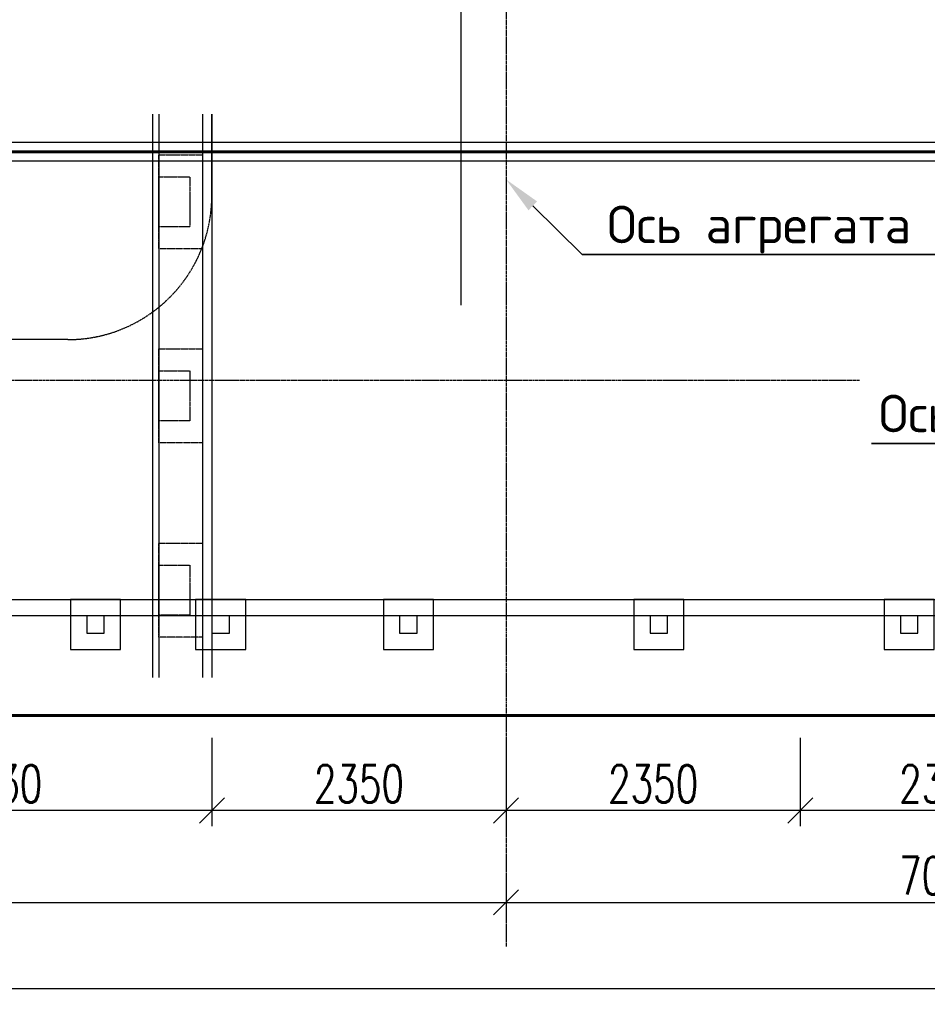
# Model space of a CAD drawing. Header units: millimetres. Extents: x 42975 to 708721, y 118172 to 172014.
# Tile 10 of 256: x 315689 to 322940, y 121030 to 128891. Entities that reach past the tile are written whole.
import ezdxf
from ezdxf import colors
from ezdxf.entities.mleader import LeaderData, LeaderLine
from ezdxf.math import Vec2, Vec3

# ---------------------------------------------------------------- set-up
doc = ezdxf.new("R2010")
doc.units = ezdxf.units.MM
doc.linetypes.add('ГТО-1 Пунктир', pattern=[7, 5, -2])
doc.linetypes.add('осевая', pattern=[50.8, 31.75, -6.35, 6.35, -6.35])
doc.layers.get('Defpoints').update_dxf_attribs({"color": 8})
for name, color, linetype, lineweight in [('ГТО-2_Бетон_025', 7, 'Continuous', 25), ('ГТО-2_Бетон_060', 3, 'Continuous', 60), ('ГТО-2_Выноски_035', 2, 'Continuous', 35), ('ГТО-2_Оси_025', 6, 'осевая', 25), ('ГТО-2_Пунктир_025', 151, 'ГТО-1 Пунктир', 25)]:
    doc.layers.add(name, color=color, linetype=linetype, lineweight=lineweight)
doc.layers.add('ОЗИМ_Размеры', color=7, linetype='Continuous')
doc.styles.add('MOSOBL (isocpeur)', font='isocpeur.ttf')
doc.styles.add('RomanS', font='romans.shx', dxfattribs={"width": 0.7})
doc.dimstyles.new('M100', dxfattribs={"dimscale": 100, "dimtxt": 3, "dimasz": 2, "dimexe": 1.25, "dimexo": 0.625, "dimtad": 3, "dimtoh": 1, "dimdec": 0, "dimtxsty": 'RomanS', "dimblk": 'OBLIQUE', "dimcen": 3, "dimclrt": 2, "dimaunit": 1, "dimadec": 4, "dimazin": 0, "dimtfac": 1, "dimtdec": 0, "dimtmove": 0, "dimatfit": 3, "dimfxl": 1, "dimtfill": 1, "dimarcsym": 0})

# ---------------------------------------------------------------- blocks, each defined once
blk = doc.blocks.new('_Oblique')
at = {"color": 0, "linetype": 'ByBlock', "lineweight": -2}
blk.add_line((-0.5, -0.5), (0.5, 0.5), dxfattribs=at)
blk = doc.blocks.new('*D45')
at = {"layer": 'Defpoints', "color": 0, "transparency": 16777216}
for p in [(321924.6, 123219), (324224.6, 123219), (321924.6, 122577.8)]:
    blk.add_point(p, dxfattribs=at)
at = {"layer": 'ОЗИМ_Размеры', "color": 0, "lineweight": -2, "transparency": 16777216}
for p, q in [((321924.6, 123156.5), (321924.6, 122452.8)), ((324224.6, 123156.5), (324224.6, 122452.8)), ((324224.6, 122577.8), (321924.6, 122577.8))]:
    blk.add_line(p, q, dxfattribs=at)
at = {"layer": 'ОЗИМ_Размеры', "color": 0, "lineweight": -2, "transparency": 16777216, "xscale": 200, "yscale": 200, "zscale": 200, "rotation": 180}
blk.add_blockref('_Oblique', (321924.6, 122577.8), dxfattribs=at)
at = {"layer": 'ОЗИМ_Размеры', "color": 0, "lineweight": -2, "transparency": 16777216, "xscale": 200, "yscale": 200, "zscale": 200}
blk.add_blockref('_Oblique', (324224.6, 122577.8), dxfattribs=at)
at = {"layer": 'ОЗИМ_Размеры', "color": 2, "transparency": 16777216, "insert": (323074.6, 122790.3), "char_height": 300, "attachment_point": 5, "style": 'RomanS', "bg_fill": 3, "box_fill_scale": 1.1, "bg_fill_color": 256, "bg_fill_true_color": 13158600, "bg_fill_transparency": 0}
blk.add_mtext('2300', dxfattribs=at)
blk = doc.blocks.new('*D46')
at = {"layer": 'Defpoints', "color": 0, "transparency": 16777216}
for p in [(319574.6, 123219), (321924.6, 123219), (319574.6, 122577.8)]:
    blk.add_point(p, dxfattribs=at)
at = {"layer": 'ОЗИМ_Размеры', "color": 0, "lineweight": -2, "transparency": 16777216}
for p, q in [((319574.6, 123156.5), (319574.6, 122452.8)), ((321924.6, 123156.5), (321924.6, 122452.8)), ((321924.6, 122577.8), (319574.6, 122577.8))]:
    blk.add_line(p, q, dxfattribs=at)
at = {"layer": 'ОЗИМ_Размеры', "color": 0, "lineweight": -2, "transparency": 16777216, "xscale": 200, "yscale": 200, "zscale": 200, "rotation": 180}
blk.add_blockref('_Oblique', (319574.6, 122577.8), dxfattribs=at)
at = {"layer": 'ОЗИМ_Размеры', "color": 0, "lineweight": -2, "transparency": 16777216, "xscale": 200, "yscale": 200, "zscale": 200}
blk.add_blockref('_Oblique', (321924.6, 122577.8), dxfattribs=at)
at = {"layer": 'ОЗИМ_Размеры', "color": 2, "transparency": 16777216, "insert": (320749.6, 122790.3), "char_height": 300, "attachment_point": 5, "style": 'RomanS', "bg_fill": 3, "box_fill_scale": 1.1, "bg_fill_color": 256, "bg_fill_true_color": 13158600, "bg_fill_transparency": 0}
blk.add_mtext('2350', dxfattribs=at)
blk = doc.blocks.new('*D47')
at = {"layer": 'Defpoints', "color": 0, "transparency": 16777216}
for p in [(317224.6, 123219), (319574.6, 123219), (317224.6, 122577.8)]:
    blk.add_point(p, dxfattribs=at)
at = {"layer": 'ОЗИМ_Размеры', "color": 0, "lineweight": -2, "transparency": 16777216}
for p, q in [((317224.6, 123156.5), (317224.6, 122452.8)), ((319574.6, 123156.5), (319574.6, 122452.8)), ((319574.6, 122577.8), (317224.6, 122577.8))]:
    blk.add_line(p, q, dxfattribs=at)
at = {"layer": 'ОЗИМ_Размеры', "color": 0, "lineweight": -2, "transparency": 16777216, "xscale": 200, "yscale": 200, "zscale": 200, "rotation": 180}
blk.add_blockref('_Oblique', (317224.6, 122577.8), dxfattribs=at)
at = {"layer": 'ОЗИМ_Размеры', "color": 0, "lineweight": -2, "transparency": 16777216, "xscale": 200, "yscale": 200, "zscale": 200}
blk.add_blockref('_Oblique', (319574.6, 122577.8), dxfattribs=at)
at = {"layer": 'ОЗИМ_Размеры', "color": 2, "transparency": 16777216, "insert": (318399.6, 122790.3), "char_height": 300, "attachment_point": 5, "style": 'RomanS', "bg_fill": 3, "box_fill_scale": 1.1, "bg_fill_color": 256, "bg_fill_true_color": 13158600, "bg_fill_transparency": 0}
blk.add_mtext('2350', dxfattribs=at)
blk = doc.blocks.new('*D48')
at = {"layer": 'Defpoints', "color": 0, "transparency": 16777216}
for p in [(313794.6, 123219), (317224.6, 123219), (313794.6, 122577.8)]:
    blk.add_point(p, dxfattribs=at)
at = {"layer": 'ОЗИМ_Размеры', "color": 0, "lineweight": -2, "transparency": 16777216}
for p, q in [((313794.6, 123156.5), (313794.6, 122452.8)), ((317224.6, 123156.5), (317224.6, 122452.8)), ((317224.6, 122577.8), (313794.6, 122577.8))]:
    blk.add_line(p, q, dxfattribs=at)
at = {"layer": 'ОЗИМ_Размеры', "color": 0, "lineweight": -2, "transparency": 16777216, "xscale": 200, "yscale": 200, "zscale": 200, "rotation": 180}
blk.add_blockref('_Oblique', (313794.6, 122577.8), dxfattribs=at)
at = {"layer": 'ОЗИМ_Размеры', "color": 0, "lineweight": -2, "transparency": 16777216, "xscale": 200, "yscale": 200, "zscale": 200}
blk.add_blockref('_Oblique', (317224.6, 122577.8), dxfattribs=at)
at = {"layer": 'ОЗИМ_Размеры', "color": 2, "transparency": 16777216, "insert": (315509.6, 122790.3), "char_height": 300, "attachment_point": 5, "style": 'RomanS', "bg_fill": 3, "box_fill_scale": 1.1, "bg_fill_color": 256, "bg_fill_true_color": 13158600, "bg_fill_transparency": 0}
blk.add_mtext('3430', dxfattribs=at)
blk = doc.blocks.new('*D60')
at = {"layer": 'Defpoints', "color": 0, "transparency": 16777216}
for p in [(307024.6, 128737.2), (319574.6, 122139.5), (319574.6, 121844.2)]:
    blk.add_point(p, dxfattribs=at)
at = {"layer": 'ОЗИМ_Размеры', "color": 0, "lineweight": -2, "transparency": 16777216}
for p, q in [((307024.6, 128674.7), (307024.6, 121719.2)), ((319574.6, 122077), (319574.6, 121719.2)), ((307024.6, 121844.2), (319574.6, 121844.2))]:
    blk.add_line(p, q, dxfattribs=at)
at = {"layer": 'ОЗИМ_Размеры', "color": 0, "lineweight": -2, "transparency": 16777216, "xscale": 200, "yscale": 200, "zscale": 200, "rotation": 180}
blk.add_blockref('_Oblique', (307024.6, 121844.2), dxfattribs=at)
at = {"layer": 'ОЗИМ_Размеры', "color": 0, "lineweight": -2, "transparency": 16777216, "xscale": 200, "yscale": 200, "zscale": 200}
blk.add_blockref('_Oblique', (319574.6, 121844.2), dxfattribs=at)
at = {"layer": 'ОЗИМ_Размеры', "color": 2, "transparency": 16777216, "insert": (313299.6, 122056.7), "char_height": 300, "attachment_point": 5, "style": 'RomanS', "bg_fill": 3, "box_fill_scale": 1.1, "bg_fill_color": 256, "bg_fill_true_color": 13158600, "bg_fill_transparency": 0}
blk.add_mtext('12550', dxfattribs=at)
blk = doc.blocks.new('*D61')
at = {"layer": 'Defpoints', "color": 0, "transparency": 16777216}
for p in [(319574.6, 122139.5), (326574.6, 122148.1), (326574.6, 121844.2)]:
    blk.add_point(p, dxfattribs=at)
at = {"layer": 'ОЗИМ_Размеры', "color": 0, "lineweight": -2, "transparency": 16777216}
for p, q in [((319574.6, 122077), (319574.6, 121719.2)), ((326574.6, 122085.6), (326574.6, 121719.2)), ((319574.6, 121844.2), (326574.6, 121844.2))]:
    blk.add_line(p, q, dxfattribs=at)
at = {"layer": 'ОЗИМ_Размеры', "color": 0, "lineweight": -2, "transparency": 16777216, "xscale": 200, "yscale": 200, "zscale": 200, "rotation": 180}
blk.add_blockref('_Oblique', (319574.6, 121844.2), dxfattribs=at)
at = {"layer": 'ОЗИМ_Размеры', "color": 0, "lineweight": -2, "transparency": 16777216, "xscale": 200, "yscale": 200, "zscale": 200}
blk.add_blockref('_Oblique', (326574.6, 121844.2), dxfattribs=at)
at = {"layer": 'ОЗИМ_Размеры', "color": 2, "transparency": 16777216, "insert": (323074.6, 122056.7), "char_height": 300, "attachment_point": 5, "style": 'RomanS', "bg_fill": 3, "box_fill_scale": 1.1, "bg_fill_color": 256, "bg_fill_true_color": 13158600, "bg_fill_transparency": 0}
blk.add_mtext('7000', dxfattribs=at)
blk = doc.blocks.new('*D51')
at = {"layer": 'Defpoints', "color": 0, "transparency": 16777216}
for p in [(370324.6, 134437.2), (307024.6, 128737.2), (370324.6, 121155.3)]:
    blk.add_point(p, dxfattribs=at)
at = {"layer": 'ОЗИМ_Размеры', "color": 0, "lineweight": -2, "transparency": 16777216}
for p, q in [((370324.6, 134374.7), (370324.6, 121030.3)), ((307024.6, 128674.7), (307024.6, 121030.3)), ((307024.6, 121155.3), (370324.6, 121155.3))]:
    blk.add_line(p, q, dxfattribs=at)
at = {"layer": 'ОЗИМ_Размеры', "color": 0, "lineweight": -2, "transparency": 16777216, "xscale": 200, "yscale": 200, "zscale": 200, "rotation": 180}
blk.add_blockref('_Oblique', (307024.6, 121155.3), dxfattribs=at)
at = {"layer": 'ОЗИМ_Размеры', "color": 0, "lineweight": -2, "transparency": 16777216, "xscale": 200, "yscale": 200, "zscale": 200}
blk.add_blockref('_Oblique', (370324.6, 121155.3), dxfattribs=at)
at = {"layer": 'ОЗИМ_Размеры', "color": 2, "transparency": 16777216, "insert": (338674.6, 121367.8), "char_height": 300, "attachment_point": 5, "style": 'RomanS', "bg_fill": 3, "box_fill_scale": 1.1, "bg_fill_color": 256, "bg_fill_true_color": 13158600, "bg_fill_transparency": 0}
blk.add_mtext('63300', dxfattribs=at)

msp = doc.modelspace()

# ---------------------------------------------------------------- linework, layer by layer
at = {"layer": 'ГТО-2_Бетон_025'}
for points in [[(365534.6, 127762.2), (308614.6, 127762.2), (308614.6, 127912.2), (365534.6, 127912.2)], [(365534.6, 124132.2), (308614.6, 124132.2), (308614.6, 124262.2), (365534.6, 124262.2)], [(316094.6, 123862.2), (316494.6, 123862.2), (316494.6, 124262.2), (316094.6, 124262.2)], [(317094.6, 123862.2), (317494.6, 123862.2), (317494.6, 124262.2), (317094.6, 124262.2)], [(318594.6, 123862.2), (318994.6, 123862.2), (318994.6, 124262.2), (318594.6, 124262.2)], [(320594.6, 123862.2), (320994.6, 123862.2), (320994.6, 124262.2), (320594.6, 124262.2)], [(322594.6, 123862.2), (322994.6, 123862.2), (322994.6, 124262.2), (322594.6, 124262.2)], [(316224.6, 123992.2), (316364.6, 123992.2), (316364.6, 124132.2), (316224.6, 124132.2)], [(317224.6, 123992.2), (317364.6, 123992.2), (317364.6, 124132.2), (317224.6, 124132.2)], [(318724.6, 123992.2), (318864.6, 123992.2), (318864.6, 124132.2), (318724.6, 124132.2)], [(320724.6, 123992.2), (320864.6, 123992.2), (320864.6, 124132.2), (320724.6, 124132.2)], [(322724.6, 123992.2), (322864.6, 123992.2), (322864.6, 124132.2), (322724.6, 124132.2)]]:
    msp.add_lwpolyline(points, close=True, dxfattribs=at)
at = {"layer": 'ГТО-2_Бетон_060'}
for p, q in [((313794.6, 127837.2), (360354.6, 127837.2)), ((317224.6, 123337.2), (313794.6, 123337.2)), ((319574.6, 123337.2), (317224.6, 123337.2)), ((321924.6, 123337.2), (319574.6, 123337.2)), ((324224.6, 123337.2), (321924.6, 123337.2))]:
    msp.add_line(p, q, dxfattribs=at)
at = {"layer": 'ГТО-2_Оси_025', "ltscale": 0.5}
for p, q in [((319574.6, 150957.3), (319574.6, 121492.7)), ((307798.4, 126012.2), (372118.7, 126012.2))]:
    msp.add_line(p, q, dxfattribs=at)
at = {"layer": 'ГТО-2_Пунктир_025'}
for p, q in [((316749.6, 128137.2), (316749.6, 123637.2)), ((316799.6, 128137.2), (316799.6, 123637.2)), ((317149.6, 128137.2), (317149.6, 123637.2)), ((317224.6, 127487.2), (317224.6, 128137.2)), ((317224.6, 128137.2), (317224.6, 123637.2)), ((316074.6, 126337.2), (311174.6, 126337.2))]:
    msp.add_line(p, q, dxfattribs=at)
at = {"layer": 'ГТО-2_Пунктир_025', "ltscale": 0.5}
for points in [[(316924.6, 127812.2), (317149.6, 127812.2), (317149.6, 127062.2), (316799.6, 127062.2), (316799.6, 127812.2), (316924.6, 127812.2)], [(316924.6, 126262.2), (317149.6, 126262.2), (317149.6, 125512.2), (316799.6, 125512.2), (316799.6, 126262.2), (316924.6, 126262.2)], [(316924.6, 124712.2), (317149.6, 124712.2), (317149.6, 123962.2), (316799.6, 123962.2), (316799.6, 124712.2), (316924.6, 124712.2)]]:
    msp.add_lwpolyline(points, dxfattribs=at)
at = {"layer": 'ГТО-2_Пунктир_025', "ltscale": 0.3}
for points in [[(316799.6, 127637.2), (317049.6, 127637.2), (317049.6, 127237.2), (316799.6, 127237.2), (316799.6, 127637.2)], [(316799.6, 126087.2), (317049.6, 126087.2), (317049.6, 125687.2), (316799.6, 125687.2), (316799.6, 126087.2)], [(316799.6, 124537.2), (317049.6, 124537.2), (317049.6, 124137.2), (316799.6, 124137.2), (316799.6, 124537.2)]]:
    msp.add_lwpolyline(points, dxfattribs=at)
at = {"layer": 'ГТО-2_Пунктир_025'}
msp.add_arc((316074.6, 127487.2), 1150, 270, 0, dxfattribs=at)

# ---------------------------------------------------------------- dimensions: what is measured, and where the dimension line sits
at = {"layer": 'ОЗИМ_Размеры'}
dim = msp.add_linear_dim(base=(321924.6, 122577.8), p1=(324224.6, 123219), p2=(321924.6, 123219), dimstyle='M100', dxfattribs=at)
dim.commit()
dim.dimension.update_dxf_attribs({"geometry": '*D45', "text_midpoint": (323074.6, 122790.3)})

# ---------------------------------------------------------------- next in the draw order: dimensions: what is measured, and where the dimension line sits
dim = msp.add_linear_dim(base=(319574.6, 122577.8), p1=(321924.6, 123219), p2=(319574.6, 123219), dimstyle='M100', dxfattribs=at)
dim.commit()
dim.dimension.update_dxf_attribs({"geometry": '*D46', "text_midpoint": (320749.6, 122790.3)})

# ---------------------------------------------------------------- next in the draw order: leaders
at = {"layer": 'ГТО-2_Выноски_035'}
ml = msp.add_multileader_mtext('Standard', dxfattribs=at)
ml.set_content('Ось агрегата {\\fArial|b0|i0|c204|p34;№}6', color=256, style='MOSOBL (isocpeur)')
ml.set_leader_properties(color=7, lineweight=-1)
ml.build(insert=Vec2(0, 0))
ml.multileader.update_dxf_attribs({"has_dogleg": 0, "text_left_attachment_type": 6, "text_right_attachment_type": 6, "dogleg_length": 0, "arrow_head_size": 300, "scale": 100})
ctx = ml.context
ctx.base_point, ctx.scale, ctx.char_height, ctx.arrow_head_size, ctx.landing_gap_size, ctx.plane_origin = Vec3(320182, 127016.2), 100, 300, 300, 200, Vec3(312993.5, 125859.3)
ctx.left_attachment, ctx.right_attachment = 6, 6
notes = []
notes.append((ctx, [(0, (1, 1, 0), (320182, 127016.2), (1, 0), 0, [(0, [(319574.6, 127615.6)], 0, [])])]))
ctx.mtext.insert, ctx.mtext.flow_direction = Vec3(320382, 127406.2), 5
ctx.mtext.has_bg_fill, ctx.mtext.bg_color, ctx.mtext.bg_scale_factor, ctx.mtext.bg_transparency, ctx.mtext.use_window_bg_color = 1, -1073741824, 1.5, 0, 1
for ctx, leaders in notes:
    for number, flags, end, landing, length, lines in leaders:
        leader = LeaderData()
        leader.index, (leader.has_last_leader_line, leader.has_dogleg_vector, leader.attachment_direction) = number, flags
        leader.last_leader_point, leader.dogleg_vector, leader.dogleg_length = Vec3(end), Vec3(landing), length
        for number, points, colour, breaks in lines:
            line = LeaderLine()
            line.index, line.vertices, line.color, line.breaks = number, Vec3.list(points), colors.encode_raw_color(colour), breaks
            leader.lines.append(line)
        ctx.leaders.append(leader)

# ---------------------------------------------------------------- next in the draw order: dimensions: what is measured, and where the dimension line sits
at = {"layer": 'ОЗИМ_Размеры'}
dim = msp.add_linear_dim(base=(317224.6, 122577.8), p1=(319574.6, 123219), p2=(317224.6, 123219), dimstyle='M100', dxfattribs=at)
dim.commit()
dim.dimension.update_dxf_attribs({"geometry": '*D47', "text_midpoint": (318399.6, 122790.3)})

# ---------------------------------------------------------------- next in the draw order: leaders
at = {"layer": 'ГТО-2_Выноски_035'}
ml = msp.add_multileader_mtext('Standard', dxfattribs=at)
ml.set_content('Ось агрегата {\\fArial|b0|i0|c204|p34;№}5', color=256, style='MOSOBL (isocpeur)')
ml.set_leader_properties(color=7, lineweight=-1)
ml.build(insert=Vec2(0, 0))
ml.multileader.update_dxf_attribs({"has_dogleg": 0, "text_left_attachment_type": 6, "text_right_attachment_type": 6, "dogleg_length": 0, "arrow_head_size": 300, "scale": 100})
ctx = ml.context
ctx.base_point, ctx.scale, ctx.char_height, ctx.arrow_head_size, ctx.landing_gap_size, ctx.plane_origin = Vec3(322220.6, 125507.2), 100, 300, 300, 200, Vec3(316827, 123742.5)
ctx.left_attachment, ctx.right_attachment, ctx.text_align_type = 6, 6, 2
notes = []
notes.append((ctx, [(1, (1, 1, 0), (326040.2, 125507.2), (-1, 0), 0, [(0, [(326574.6, 126918.4)], 0, [])])]))
ctx.mtext.insert, ctx.mtext.alignment, ctx.mtext.flow_direction = Vec3(325840.2, 125897.2), 3, 5
ctx.mtext.has_bg_fill, ctx.mtext.bg_color, ctx.mtext.bg_scale_factor, ctx.mtext.bg_transparency, ctx.mtext.use_window_bg_color = 1, -1073741824, 1.5, 0, 1
for ctx, leaders in notes:
    for number, flags, end, landing, length, lines in leaders:
        leader = LeaderData()
        leader.index, (leader.has_last_leader_line, leader.has_dogleg_vector, leader.attachment_direction) = number, flags
        leader.last_leader_point, leader.dogleg_vector, leader.dogleg_length = Vec3(end), Vec3(landing), length
        for number, points, colour, breaks in lines:
            line = LeaderLine()
            line.index, line.vertices, line.color, line.breaks = number, Vec3.list(points), colors.encode_raw_color(colour), breaks
            leader.lines.append(line)
        ctx.leaders.append(leader)

# ---------------------------------------------------------------- next in the draw order: dimensions: what is measured, and where the dimension line sits
at = {"layer": 'ОЗИМ_Размеры'}
dim = msp.add_linear_dim(base=(313794.6, 122577.8), p1=(317224.6, 123219), p2=(313794.6, 123219), dimstyle='M100', dxfattribs=at)
dim.commit()
dim.dimension.update_dxf_attribs({"geometry": '*D48', "text_midpoint": (315509.6, 122790.3)})

# ---------------------------------------------------------------- next in the draw order: dimensions: what is measured, and where the dimension line sits
dim = msp.add_linear_dim(base=(319574.6, 121844.2), p1=(307024.6, 128737.2), p2=(319574.6, 122139.5), dimstyle='M100', dxfattribs=at)
dim.commit()
dim.dimension.update_dxf_attribs({"geometry": '*D60', "text_midpoint": (313299.6, 122056.7)})

# ---------------------------------------------------------------- next in the draw order: dimensions: what is measured, and where the dimension line sits
dim = msp.add_linear_dim(base=(326574.6, 121844.2), p1=(319574.6, 122139.5), p2=(326574.6, 122148.1), dimstyle='M100', dxfattribs=at)
dim.commit()
dim.dimension.update_dxf_attribs({"geometry": '*D61', "text_midpoint": (323074.6, 122056.7)})

# ---------------------------------------------------------------- next in the draw order: dimensions: what is measured, and where the dimension line sits
dim = msp.add_linear_dim(base=(370324.6, 121155.3), p1=(307024.6, 128737.2), p2=(370324.6, 134437.2), dimstyle='M100', dxfattribs=at)
dim.commit()
dim.dimension.update_dxf_attribs({"geometry": '*D51', "text_midpoint": (338674.6, 121367.8)})

# ---------------------------------------------------------------- next in the draw order: linework, layer by layer
at = {"color": 5}
msp.add_line((319214.5, 131337.2), (319214.5, 126612.2), dxfattribs=at)

doc.saveas('drawing.dxf')
